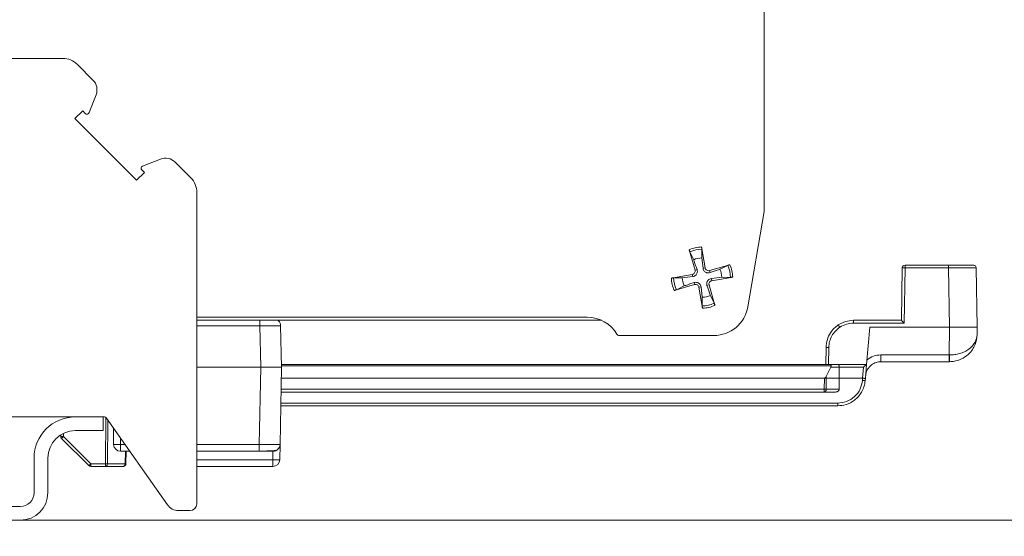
# Model space of a CAD drawing. Header units: millimetres. Extents: x 0 to 420, y 0 to 297.
# Tile 46 of 86: x 211 to 226, y 116 to 124. Entities that reach past the tile are written whole.
import ezdxf

# ---------------------------------------------------------------- set-up
doc = ezdxf.new("R2010")
doc.units = ezdxf.units.MM
doc.styles.add('SLDTEXTSTYLE0', font='TXT', dxfattribs={"width": 0.75})
doc.dimstyles.new('SLDDIMSTYLE0', dxfattribs={"dimtxt": 3.5, "dimasz": 3.302, "dimexe": 0, "dimexo": 0.0625, "dimgap": 0.875, "dimtad": 1, "dimlfac": 5, "dimrnd": 1e-09, "dimzin": 12, "dimdsep": 46, "dimtxsty": 'SLDTEXTSTYLE0', "dimsah": 1, "dimcen": 0.09, "dimadec": 0, "dimazin": 3, "dimtfac": 1, "dimtofl": 0, "dimtmove": 0, "dimatfit": 3, "dimfxl": 1, "dimfrac": 2, "dimtolj": 1, "dimtzin": 12, "dimarcsym": 0})

# ---------------------------------------------------------------- blocks, each defined once
blk = doc.blocks.new('_D_6')
at = {"color": 7, "linetype": 'Continuous', "lineweight": 0}
for p, q in [((193.805, 145.129), (294.681, 145.129)), ((293.681, 145.129), (293.681, 107.879)), ((259.915, 107.879), (294.681, 107.879))]:
    blk.add_line(p, q, dxfattribs=at)
for points in [[(293.681, 145.129), (293.173, 141.827), (294.189, 141.827)], [(293.681, 107.879), (294.189, 111.181), (293.173, 111.181)]]:
    blk.add_solid(points, dxfattribs=at)
at = {"color": 7, "linetype": 'Continuous', "lineweight": 0, "char_height": 3.5, "attachment_point": 1, "rotation": 90, "style": 'SLDTEXTSTYLE0'}
for s, insert in [('187', (289.116, 124.292)), ('%%p', (289.17, 120.958))]:
    blk.add_mtext(s, dxfattribs=dict(at, insert=insert))
blk = doc.blocks.new('_D_8')
at = {"color": 7, "linetype": 'Continuous', "lineweight": 0}
for p, q in [((195.115, 138.479), (282.681, 138.479)), ((281.681, 138.479), (281.681, 107.879)), ((259.915, 107.879), (282.681, 107.879))]:
    blk.add_line(p, q, dxfattribs=at)
for points in [[(281.681, 138.479), (281.173, 135.177), (282.189, 135.177)], [(281.681, 107.879), (282.189, 111.181), (281.173, 111.181)]]:
    blk.add_solid(points, dxfattribs=at)
at = {"color": 7, "linetype": 'Continuous', "lineweight": 0, "insert": (277.17, 119.3), "char_height": 3.5, "attachment_point": 1, "rotation": 90, "style": 'SLDTEXTSTYLE0'}
blk.add_mtext('153', dxfattribs=at)

msp = doc.modelspace()

# ---------------------------------------------------------------- linework, layer by layer
at = {"color": 7, "linetype": 'Continuous', "lineweight": 15}
for p, q in [((222.2004, 125.1193), (222.2004, 120.9593)), ((211.1746, 123.1793), (212.0304, 123.1793)), ((212.4689, 122.865), (212.2425, 123.0914)), ((212.5138, 122.651), (212.4133, 122.3927)), ((212.3197, 122.4188), (212.2073, 122.3064)), ((212.3575, 122.381), (212.3197, 122.4188)), ((213.1018, 121.4119), (212.2073, 122.3064)), ((213.1881, 121.6179), (213.4464, 121.7185)), ((213.6604, 121.6735), (213.8868, 121.4471)), ((213.1018, 121.4119), (213.2142, 121.5243)), ((213.2142, 121.5243), (213.1764, 121.5622)), ((213.9746, 116.7193), (213.9746, 121.235)), ((222.2004, 120.9593), (221.9644, 119.5752)), ((221.1137, 120.4027), (221.1989, 120.1065)), ((221.18, 120.2586), (221.1244, 120.3717)), ((221.3454, 120.14), (221.2936, 120.4437)), ((221.2973, 120.4112), (221.2964, 120.2851)), ((221.2964, 120.2851), (221.315, 120.1348)), ((221.1989, 120.1065), (221.2285, 120.115)), ((221.3454, 120.14), (221.315, 120.1348)), ((221.7038, 120.186), (221.4077, 120.1008)), ((221.4077, 120.1008), (221.4162, 120.0712)), ((221.5597, 120.1197), (221.6729, 120.1753)), ((224.2039, 120.14), (224.1906, 119.3793)), ((224.23, 119.34), (224.2439, 120.14)), ((224.8757, 120.1793), (224.2439, 120.1793)), ((224.2439, 120.1793), (224.2439, 120.14)), ((224.2439, 120.14), (224.8757, 120.14)), ((224.8757, 120.14), (224.8907, 119.2793)), ((225.2906, 119.2793), (225.2756, 120.14)), ((221.1597, 120.0442), (220.8559, 119.9924)), ((220.8885, 119.9962), (221.0146, 119.9952)), ((221.0146, 119.9952), (221.1649, 120.0138)), ((221.1597, 120.0442), (221.1649, 120.0138)), ((221.5863, 120.0033), (221.4359, 119.9847)), ((221.4411, 119.9543), (221.4359, 119.9847)), ((221.4411, 119.9543), (221.7449, 120.0061)), ((221.7124, 120.0024), (221.5863, 120.0033)), ((220.897, 119.8125), (221.1932, 119.8977)), ((221.0411, 119.8788), (220.928, 119.8233)), ((221.1932, 119.8977), (221.1847, 119.9274)), ((221.2555, 119.8586), (221.2859, 119.8638)), ((221.2555, 119.8586), (221.3073, 119.5548)), ((221.3045, 119.7134), (221.2859, 119.8638)), ((221.402, 119.892), (221.3723, 119.8835)), ((221.402, 119.892), (221.4872, 119.5959)), ((221.3035, 119.5873), (221.3045, 119.7134)), ((221.4209, 119.74), (221.4764, 119.6268)), ((213.9746, 119.4243), (219.6357, 119.4243)), ((213.9746, 119.3793), (219.843, 119.3793)), ((219.8467, 119.3776), (219.8055, 119.3793)), ((224.1907, 119.3793), (223.4984, 119.3793)), ((214.9005, 118.6993), (214.89, 119.301)), ((215.1899, 119.301), (215.2004, 118.6993)), ((223.4984, 119.34), (224.23, 119.34)), ((223.6871, 118.7393), (223.7344, 119.2793)), ((223.7344, 119.2793), (224.8907, 119.2793)), ((224.8907, 119.2793), (224.8837, 118.8775)), ((225.2906, 119.2793), (225.2888, 119.1723)), ((221.4716, 119.1593), (220.1004, 119.1593)), ((223.0941, 118.7393), (223.0984, 118.9863)), ((223.1341, 118.7393), (223.1384, 118.9863)), ((224.8837, 118.8775), (223.8922, 118.8775)), ((224.8837, 118.8775), (224.8906, 118.8775)), ((213.9746, 118.6993), (214.9005, 118.6993)), ((214.8809, 117.5775), (214.9005, 118.6993)), ((215.2004, 118.6993), (215.1808, 117.5775)), ((215.1997, 118.7393), (223.1579, 118.7393)), ((223.1022, 118.5627), (223.1698, 118.7)), ((223.1579, 118.7393), (223.2729, 118.7393)), ((223.2895, 118.7), (223.1698, 118.7)), ((223.2729, 118.7393), (223.6871, 118.7393)), ((223.2906, 118.5393), (223.2895, 118.7)), ((223.2895, 118.7), (223.6435, 118.7)), ((223.6435, 118.7), (223.6294, 118.5393)), ((223.6693, 118.5358), (223.6871, 118.7393)), ((223.6871, 118.7393), (223.6871, 118.7393)), ((224.8837, 118.7793), (223.8922, 118.7793)), ((224.8888, 118.7793), (224.8837, 118.7793)), ((223.0741, 118.5393), (215.1976, 118.5393)), ((223.0729, 118.3786), (223.0741, 118.5393)), ((223.1024, 118.5393), (223.1012, 118.3786)), ((223.1022, 118.5627), (223.1024, 118.5393)), ((223.2906, 118.5393), (223.1024, 118.5393)), ((223.2895, 118.3786), (223.2906, 118.5393)), ((223.6294, 118.5393), (223.2906, 118.5393)), ((223.6296, 118.5393), (223.6268, 118.5072)), ((223.6666, 118.5044), (223.6693, 118.5358)), ((223.0729, 118.3786), (215.1948, 118.3786)), ((223.0729, 118.3393), (223.0729, 118.3786)), ((223.1012, 118.3786), (223.2895, 118.3786)), ((215.1941, 118.3393), (223.0729, 118.3393)), ((223.0729, 118.3393), (223.2336, 118.3393)), ((215.1906, 118.1393), (223.2681, 118.1393)), ((211.1746, 117.9793), (212.2146, 117.9793)), ((212.6146, 117.9793), (212.2146, 117.9793)), ((212.6146, 117.9793), (212.6338, 117.9793)), ((212.6146, 117.9793), (212.6146, 117.7793)), ((212.6666, 117.9622), (213.5472, 116.7046)), ((212.7644, 117.8225), (212.7687, 117.5775)), ((212.0019, 117.6937), (212.0015, 117.7178)), ((212.4087, 117.271), (212.0136, 117.6661)), ((212.0419, 117.6937), (212.437, 117.2986)), ((212.6146, 117.7793), (212.2146, 117.7793)), ((212.8687, 117.5775), (212.8687, 117.4793)), ((215.1808, 117.5775), (215.177, 117.3575)), ((211.6146, 117.3793), (211.6146, 116.8793)), ((211.8146, 117.3793), (211.8146, 116.8793)), ((212.8687, 117.4793), (213.0047, 117.4793)), ((212.9472, 117.2986), (212.9504, 117.4793)), ((213.9746, 117.4793), (214.8809, 117.4793)), ((215.077, 117.3575), (215.0791, 117.4793)), ((212.437, 117.2986), (212.6505, 117.2986)), ((212.437, 117.2986), (212.437, 117.2593)), ((212.6505, 117.2593), (212.437, 117.2593)), ((212.6505, 117.2593), (212.6505, 117.2986)), ((212.6505, 117.2593), (212.9073, 117.2593)), ((212.6788, 117.2986), (212.9355, 117.2986)), ((215.077, 117.2593), (213.9746, 117.2593)), ((215.077, 117.3575), (215.077, 117.2593)), ((211.4146, 116.6793), (206.8146, 116.6793)), ((213.8746, 116.6193), (213.711, 116.6193)), ((126.1146, 116.4793), (252.1146, 116.4793))]:
    msp.add_line(p, q, dxfattribs=at)
at = {"color": 1, "linetype": 'Continuous', "lineweight": 15}
for p, q in [((213.9746, 119.301), (214.89, 119.301)), ((215.2001, 118.7177), (223.1727, 118.7177)), ((223.2681, 118.1786), (215.1913, 118.1786)), ((212.6505, 117.2986), (212.6554, 117.9729)), ((212.6835, 117.9381), (212.6788, 117.2986)), ((212.0411, 117.7397), (212.0419, 117.6937)), ((212.867, 117.676), (212.8687, 117.5775)), ((212.8687, 117.5775), (212.9359, 117.5775)), ((213.9746, 117.5775), (214.8809, 117.5775)), ((212.9355, 117.2986), (212.9387, 117.4793)), ((213.9746, 117.3575), (215.077, 117.3575))]:
    msp.add_line(p, q, dxfattribs=at)
at = {"color": 7, "linetype": 'Continuous', "lineweight": 15}
for centre, radius, start, end in [((212.0304, 122.8793), 0.3, 45, 90), ((212.3275, 122.7236), 0.2, 338.72333, 45), ((212.3816, 122.405), 0.034, 225, 338.72333), ((213.519, 121.5321), 0.2, 45, 111.27667), ((213.2004, 121.5862), 0.034, 111.27667, 225), ((213.6746, 121.235), 0.3, 0, 45), ((221.3004, 119.9993), 0.4119, 90.4291, 115.29434), ((221.3004, 119.9993), 0.2859, 90.80736, 114.91608), ((221.1514, 120.0929), 0.0493, 279.67598, 16.04746), ((221.394, 120.1483), 0.0493, 189.67598, 286.04746), ((221.3004, 119.9993), 0.2859, 0.80736, 24.91608), ((221.3004, 119.9993), 0.4119, 0.4291, 25.29434), ((224.2439, 120.1393), 0.04, 90, 179), ((221.3004, 119.9993), 0.4119, 180.4291, 205.29434), ((221.3004, 119.9993), 0.2859, 180.80736, 204.91608), ((221.4494, 119.9057), 0.0493, 99.67598, 196.04746), ((221.2068, 119.8503), 0.0493, 9.67598, 106.04746), ((221.3004, 119.9993), 0.2859, 270.80736, 294.91608), ((221.3004, 119.9993), 0.4119, 270.4291, 295.29434), ((221.4716, 119.6593), 0.5, 270, 350.32402), ((219.6357, 118.9243), 0.5, 30.6145, 90), ((220.1004, 119.1993), 0.04, 210.6145, 270), ((212.2146, 117.3793), 0.6, 90, 180), ((212.6338, 117.9393), 0.04, 35, 90), ((212.2146, 117.3793), 0.4, 90, 180), ((212.0419, 117.6944), 0.04, 181, 225), ((212.8687, 117.5793), 0.1, 181, 270), ((212.437, 117.2993), 0.04, 225, 270), ((212.9073, 117.2993), 0.04, 270, 359), ((215.077, 117.3593), 0.1, 270, 359), ((211.4146, 116.8793), 0.2, 270, 0), ((211.4146, 116.8793), 0.4, 270, 0), ((213.711, 116.8193), 0.2, 215, 270), ((213.8746, 116.7193), 0.1, 270, 0)]:
    msp.add_arc(centre, radius, start, end, dxfattribs=at)
for points, knots in [([(221.1137, 120.4027), (221.1426, 120.4143), (221.2004, 120.4375), (221.2625, 120.4417), (221.2936, 120.4437)], [0, 0, 0, 0, 0.50000254, 1, 1, 1, 1]), ([(221.1244, 120.3717), (221.1235, 120.3737), (221.1218, 120.3776), (221.1183, 120.3874), (221.1156, 120.3962), (221.1141, 120.4014), (221.1137, 120.4027)], [0, 0, 0, 0, 0.2988701, 0.5976386, 0.8984951, 1, 1, 1, 1]), ([(221.2936, 120.4437), (221.2942, 120.4397), (221.2956, 120.4315), (221.2969, 120.4206), (221.2973, 120.4142), (221.2973, 120.4118), (221.2973, 120.4112)], [0, 0, 0, 0, 0.30567824, 0.61149464, 0.91392648, 1, 1, 1, 1]), ([(221.2285, 120.115), (221.2148, 120.1556), (221.1986, 120.2034), (221.1825, 120.2512), (221.18, 120.2586)], [0, 0, 0, 0, 0.84600785, 1, 1, 1, 1]), ([(221.1649, 120.0138), (221.1738, 120.0158), (221.1896, 120.0193), (221.2086, 120.0329), (221.2218, 120.0488), (221.2304, 120.0677), (221.2342, 120.0908), (221.2306, 120.1064), (221.2285, 120.115)], [0, 0, 0, 0, 0.2098269, 0.3693548, 0.5002969, 0.6314192, 0.7954029, 1, 1, 1, 1]), ([(221.315, 120.1348), (221.317, 120.1259), (221.3204, 120.1101), (221.3341, 120.0911), (221.3499, 120.0779), (221.3688, 120.0693), (221.3919, 120.0655), (221.4075, 120.0691), (221.4162, 120.0712)], [0, 0, 0, 0, 0.2098151, 0.3693615, 0.5003053, 0.6314288, 0.7954013, 1, 1, 1, 1]), ([(221.4162, 120.0712), (221.4567, 120.0849), (221.5046, 120.1011), (221.5524, 120.1172), (221.5597, 120.1197)], [0, 0, 0, 0, 0.8460105, 1, 1, 1, 1]), ([(221.6729, 120.1753), (221.6748, 120.1762), (221.6788, 120.1779), (221.6885, 120.1814), (221.6973, 120.1841), (221.7025, 120.1856), (221.7038, 120.186)], [0, 0, 0, 0, 0.298889, 0.5976552, 0.898507, 1, 1, 1, 1]), ([(221.7038, 120.186), (221.7154, 120.1571), (221.7387, 120.0993), (221.7428, 120.0372), (221.7449, 120.0061)], [0, 0, 0, 0, 0.4999993, 1, 1, 1, 1]), ([(224.2439, 120.14), (224.2387, 120.1401), (224.2282, 120.1402), (224.215, 120.1403), (224.2057, 120.1402), (224.2045, 120.1401), (224.2039, 120.14)], [0, 0, 0, 0, 0.2499787, 0.4999772, 0.7500013, 1, 1, 1, 1]), ([(224.8757, 120.14), (224.8757, 120.1451), (224.8757, 120.1555), (224.8757, 120.1685), (224.8757, 120.1775), (224.8757, 120.1787), (224.8757, 120.1793)], [0, 0, 0, 0, 0.250003, 0.5000005, 0.7500015, 1, 1, 1, 1]), ([(224.8757, 120.1793), (224.921, 120.1793), (224.9908, 120.1793), (225.0747, 120.1793), (225.132, 120.1793), (225.1785, 120.1793), (225.2233, 120.1793), (225.2308, 120.1793), (225.2356, 120.1793)], [0, 0, 0, 0, 0.23945784, 0.36963357, 0.49999763, 0.63017423, 0.76054163, 1, 1, 1, 1]), ([(225.2756, 120.14), (225.2696, 120.1401), (225.2576, 120.1403), (225.1651, 120.1405), (225.0329, 120.1403), (224.9281, 120.1401), (224.8757, 120.14)], [0, 0, 0, 0, 0.2500083, 0.5000025, 0.7499939, 1, 1, 1, 1]), ([(225.2356, 120.1793), (225.2408, 120.1787), (225.2512, 120.1775), (225.2643, 120.1685), (225.2736, 120.1555), (225.2749, 120.1451), (225.2756, 120.14)], [0, 0, 0, 0, 0.2499896, 0.5000152, 0.7499994, 1, 1, 1, 1]), ([(220.8559, 119.9924), (220.86, 119.9931), (220.8682, 119.9944), (220.8791, 119.9957), (220.8855, 119.9962), (220.8879, 119.9962), (220.8885, 119.9962)], [0, 0, 0, 0, 0.3056805, 0.6114793, 0.9139314, 1, 1, 1, 1]), ([(220.897, 119.8125), (220.8854, 119.8414), (220.8622, 119.8992), (220.858, 119.9614), (220.8559, 119.9924)], [0, 0, 0, 0, 0.4999993, 1, 1, 1, 1]), ([(221.2859, 119.8638), (221.2839, 119.8727), (221.2804, 119.8884), (221.2668, 119.9075), (221.2509, 119.9206), (221.232, 119.9292), (221.2089, 119.9331), (221.1933, 119.9294), (221.1847, 119.9274)], [0, 0, 0, 0, 0.209817, 0.3693632, 0.5003067, 0.631429, 0.7954016, 1, 1, 1, 1]), ([(221.4359, 119.9847), (221.427, 119.9827), (221.4113, 119.9792), (221.3922, 119.9656), (221.3791, 119.9498), (221.3705, 119.9309), (221.3666, 119.9078), (221.3703, 119.8922), (221.3723, 119.8835)], [0, 0, 0, 0, 0.20981045, 0.36935478, 0.50029529, 0.63141794, 0.79540457, 1, 1, 1, 1]), ([(221.7449, 120.0061), (221.7408, 120.0055), (221.7327, 120.0041), (221.7218, 120.0028), (221.7154, 120.0024), (221.7129, 120.0024), (221.7124, 120.0024)], [0, 0, 0, 0, 0.3056795, 0.6114787, 0.9139312, 1, 1, 1, 1]), ([(220.928, 119.8233), (220.926, 119.8224), (220.9221, 119.8206), (220.9123, 119.8172), (220.9035, 119.8144), (220.8983, 119.8129), (220.897, 119.8125)], [0, 0, 0, 0, 0.29888673, 0.59765272, 0.8985071, 1, 1, 1, 1]), ([(221.1847, 119.9274), (221.1441, 119.9137), (221.0963, 119.8975), (221.0485, 119.8813), (221.0411, 119.8788)], [0, 0, 0, 0, 0.8460106, 1, 1, 1, 1]), ([(221.3723, 119.8835), (221.386, 119.843), (221.4022, 119.7951), (221.4184, 119.7473), (221.4209, 119.74)], [0, 0, 0, 0, 0.84600785, 1, 1, 1, 1]), ([(221.3073, 119.5548), (221.3066, 119.5589), (221.3053, 119.567), (221.304, 119.5779), (221.3035, 119.5843), (221.3035, 119.5868), (221.3035, 119.5873)], [0, 0, 0, 0, 0.3056856, 0.6114923, 0.9139224, 1, 1, 1, 1]), ([(221.4872, 119.5959), (221.4583, 119.5843), (221.4005, 119.561), (221.3383, 119.5569), (221.3073, 119.5548)], [0, 0, 0, 0, 0.5000021, 1, 1, 1, 1]), ([(221.4872, 119.5959), (221.486, 119.5998), (221.4836, 119.6078), (221.4801, 119.6181), (221.4777, 119.6241), (221.4767, 119.6263), (221.4764, 119.6268)], [0, 0, 0, 0, 0.30568309, 0.61149014, 0.91392568, 1, 1, 1, 1]), ([(214.89, 119.301), (214.89, 119.3139), (214.89, 119.3397), (214.89, 119.3655), (214.89, 119.3765), (214.89, 119.3793)], [0, 0, 0, 0, 0.426337, 0.852669, 1, 1, 1, 1]), ([(215.1499, 119.3793), (215.1533, 119.3765), (215.1667, 119.3655), (215.1848, 119.3397), (215.1882, 119.3139), (215.1899, 119.301)], [0, 0, 0, 0, 0.1473385, 0.5736675, 1, 1, 1, 1]), ([(223.2761, 119.3118), (223.3112, 119.3316), (223.3804, 119.3705), (223.4594, 119.3764), (223.4984, 119.3793)], [0, 0, 0, 0, 0.5074423, 1, 1, 1, 1]), ([(223.4984, 119.3793), (223.4984, 119.3787), (223.4984, 119.3775), (223.4984, 119.3685), (223.4984, 119.3555), (223.4984, 119.3451), (223.4984, 119.34)], [0, 0, 0, 0, 0.25, 0.5000024, 0.7500014, 1, 1, 1, 1]), ([(224.1907, 119.3793), (224.1908, 119.3791), (224.1912, 119.3788), (224.1936, 119.3765), (224.1973, 119.3729), (224.2036, 119.3667), (224.2143, 119.3556), (224.2241, 119.3458), (224.23, 119.34)], [0, 0, 0, 0, 0.0996207, 0.2057909, 0.3212835, 0.448261, 0.6716717, 1, 1, 1, 1]), ([(215.1899, 119.301), (215.1854, 119.3012), (215.1764, 119.3017), (215.107, 119.3019), (215.0079, 119.3017), (214.9293, 119.3012), (214.89, 119.301)], [0, 0, 0, 0, 0.2500041, 0.5000004, 0.7499971, 1, 1, 1, 1]), ([(223.0984, 118.9863), (223.1025, 119.0256), (223.11, 119.0994), (223.1566, 119.1935), (223.2123, 119.264), (223.2561, 119.2968), (223.2761, 119.3118)], [0, 0, 0, 0, 0.3057891, 0.5744407, 0.8058731, 1, 1, 1, 1]), ([(223.1384, 118.9863), (223.1409, 119.0152), (223.1458, 119.073), (223.1799, 119.1542), (223.2298, 119.2263), (223.2757, 119.2618), (223.2983, 119.2793)], [0, 0, 0, 0, 0.24996, 0.5000664, 0.7537033, 1, 1, 1, 1]), ([(223.2761, 119.3118), (223.2765, 119.3114), (223.2772, 119.3104), (223.2824, 119.303), (223.2897, 119.2922), (223.2955, 119.2836), (223.2983, 119.2793)], [0, 0, 0, 0, 0.2504465, 0.5001319, 0.7500721, 1, 1, 1, 1]), ([(223.2983, 119.2793), (223.3294, 119.2968), (223.3916, 119.3319), (223.4628, 119.3373), (223.4984, 119.34)], [0, 0, 0, 0, 0.5000113, 1, 1, 1, 1]), ([(225.2906, 119.2793), (225.2846, 119.2792), (225.2726, 119.2792), (225.1801, 119.2791), (225.0479, 119.2792), (224.9431, 119.2792), (224.8907, 119.2793)], [0, 0, 0, 0, 0.2500103, 0.5000011, 0.749993, 1, 1, 1, 1]), ([(225.2888, 119.1723), (225.2827, 119.1231), (225.2704, 119.0232), (225.1943, 118.911), (225.1088, 118.8418), (225.038, 118.8056), (224.964, 118.7834), (224.9136, 118.7806), (224.8888, 118.7793)], [0, 0, 0, 0, 0.26282712, 0.53326074, 0.66382186, 0.78339234, 0.89343802, 1, 1, 1, 1]), ([(224.8906, 118.8775), (224.9153, 118.8784), (224.9657, 118.8803), (225.0396, 118.8967), (225.1103, 118.9238), (225.1954, 118.9756), (225.2711, 119.0599), (225.2829, 119.1352), (225.2888, 119.1723)], [0, 0, 0, 0, 0.1065601, 0.2166084, 0.3361719, 0.4667426, 0.7371725, 1, 1, 1, 1]), ([(223.1384, 118.9863), (223.1332, 118.9863), (223.1227, 118.9865), (223.1095, 118.9866), (223.1003, 118.9865), (223.0991, 118.9863), (223.0984, 118.9863)], [0, 0, 0, 0, 0.2500181, 0.5000092, 0.7499995, 1, 1, 1, 1]), ([(223.6932, 118.8081), (223.7234, 118.8281), (223.7839, 118.8681), (223.8561, 118.8744), (223.8922, 118.8775)], [0, 0, 0, 0, 0.5000173, 1, 1, 1, 1]), ([(223.8922, 118.8775), (223.8922, 118.8646), (223.8922, 118.8387), (223.8922, 118.8063), (223.8922, 118.7837), (223.8922, 118.7807), (223.8922, 118.7793)], [0, 0, 0, 0, 0.2500002, 0.5000005, 0.7499998, 1, 1, 1, 1]), ([(224.8837, 118.7793), (224.8837, 118.7807), (224.8837, 118.7837), (224.8837, 118.8063), (224.8837, 118.8387), (224.8837, 118.8646), (224.8837, 118.8775)], [0, 0, 0, 0, 0.2500002, 0.4999995, 0.7499998, 1, 1, 1, 1]), ([(224.8906, 118.8775), (224.8905, 118.8646), (224.8905, 118.8388), (224.8901, 118.8062), (224.8895, 118.7838), (224.8891, 118.7808), (224.8888, 118.7793)], [0, 0, 0, 0, 0.2501748, 0.4999993, 0.749824, 1, 1, 1, 1]), ([(214.9005, 118.6993), (214.9398, 118.6993), (215.0184, 118.6993), (215.1175, 118.6994), (215.1869, 118.6993), (215.1959, 118.6993), (215.2004, 118.6993)], [0, 0, 0, 0, 0.250008, 0.4999997, 0.7499906, 1, 1, 1, 1]), ([(223.1579, 118.7393), (223.1597, 118.7389), (223.1627, 118.7382), (223.1669, 118.7334), (223.1703, 118.727), (223.1719, 118.7206), (223.1727, 118.7177)], [0, 0, 0, 0, 0.2967149, 0.5084906, 0.7672468, 1, 1, 1, 1]), ([(223.1698, 118.7), (223.1711, 118.703), (223.1736, 118.7087), (223.173, 118.7148), (223.1727, 118.7177)], [0, 0, 0, 0, 0.5251097, 1, 1, 1, 1]), ([(223.2729, 118.7393), (223.2742, 118.7391), (223.2767, 118.7386), (223.2807, 118.735), (223.2842, 118.7294), (223.2867, 118.7218), (223.2883, 118.7149), (223.2893, 118.7075), (223.2894, 118.7025), (223.2895, 118.7)], [0, 0, 0, 0, 0.16054544, 0.29950062, 0.5122128, 0.64156385, 0.76559111, 0.88485858, 1, 1, 1, 1]), ([(223.6435, 118.7), (223.6499, 118.7059), (223.6605, 118.7158), (223.6727, 118.7266), (223.6797, 118.7329), (223.6838, 118.7365), (223.6865, 118.7388), (223.6869, 118.7391), (223.6871, 118.7393)], [0, 0, 0, 0, 0.3341508, 0.5597726, 0.6863393, 0.800157, 0.9036379, 1, 1, 1, 1]), ([(223.6731, 118.5784), (223.6756, 118.5947), (223.6804, 118.6264), (223.7058, 118.6821), (223.7527, 118.7356), (223.8219, 118.773), (223.8699, 118.7773), (223.8922, 118.7793)], [0, 0, 0, 0, 0.1510953, 0.2948411, 0.5589904, 0.794074, 1, 1, 1, 1]), ([(223.1022, 118.5627), (223.1003, 118.5592), (223.0968, 118.5528), (223.0897, 118.5453), (223.0832, 118.5412), (223.0779, 118.5395), (223.0753, 118.5394), (223.0741, 118.5393)], [0, 0, 0, 0, 0.3239703, 0.590774, 0.8101091, 0.9073952, 1, 1, 1, 1]), ([(223.1024, 118.5393), (223.1004, 118.5393), (223.0965, 118.5392), (223.0895, 118.5392), (223.0819, 118.5392), (223.0767, 118.5393), (223.0741, 118.5393)], [0, 0, 0, 0, 0.25002987, 0.50002287, 0.74999281, 1, 1, 1, 1]), ([(223.2681, 118.1786), (223.3111, 118.1831), (223.4001, 118.1924), (223.5168, 118.2672), (223.6015, 118.3769), (223.6185, 118.4648), (223.6268, 118.5072)], [0, 0, 0, 0, 0.2411869, 0.4999778, 0.7587827, 1, 1, 1, 1]), ([(223.6666, 118.5044), (223.6621, 118.4749), (223.6532, 118.4172), (223.6071, 118.3159), (223.5219, 118.2186), (223.396, 118.1508), (223.3088, 118.1429), (223.2681, 118.1393)], [0, 0, 0, 0, 0.15108105, 0.29481616, 0.55895773, 0.7940579, 1, 1, 1, 1]), ([(223.6268, 118.5072), (223.632, 118.5068), (223.6424, 118.5059), (223.6556, 118.5049), (223.6648, 118.5043), (223.666, 118.5044), (223.6666, 118.5044)], [0, 0, 0, 0, 0.2499949, 0.5000205, 0.7499984, 1, 1, 1, 1]), ([(223.6693, 118.5358), (223.6687, 118.5358), (223.6675, 118.5358), (223.6583, 118.5366), (223.6452, 118.5378), (223.6348, 118.5388), (223.6296, 118.5393)], [0, 0, 0, 0, 0.24999537, 0.50000444, 0.74999822, 1, 1, 1, 1]), ([(223.0729, 118.3786), (223.0755, 118.3786), (223.0808, 118.3785), (223.0883, 118.3785), (223.0953, 118.3785), (223.0992, 118.3786), (223.1012, 118.3786)], [0, 0, 0, 0, 0.2500079, 0.4999773, 0.7499718, 1, 1, 1, 1]), ([(223.1012, 118.3786), (223.1007, 118.3734), (223.0998, 118.3631), (223.0932, 118.3501), (223.0839, 118.341), (223.0766, 118.3399), (223.0729, 118.3393)], [0, 0, 0, 0, 0.2499979, 0.5000016, 0.7499874, 1, 1, 1, 1]), ([(223.2336, 118.3393), (223.2418, 118.34), (223.2558, 118.3412), (223.2713, 118.3489), (223.2803, 118.3565), (223.2855, 118.3635), (223.2888, 118.3709), (223.2893, 118.3761), (223.2895, 118.3786)], [0, 0, 0, 0, 0.3272987, 0.5535595, 0.6797313, 0.7945476, 0.9003052, 1, 1, 1, 1]), ([(223.2681, 118.1393), (223.2681, 118.1399), (223.2681, 118.141), (223.2681, 118.1501), (223.2681, 118.1631), (223.2681, 118.1734), (223.2681, 118.1786)], [0, 0, 0, 0, 0.2499997, 0.5000001, 0.7499988, 1, 1, 1, 1]), ([(212.0019, 117.6937), (212.0025, 117.6936), (212.0037, 117.6934), (212.013, 117.6933), (212.0262, 117.6934), (212.0367, 117.6936), (212.0419, 117.6937)], [0, 0, 0, 0, 0.2499998, 0.5000072, 0.7500014, 1, 1, 1, 1]), ([(212.0419, 117.6937), (212.0382, 117.69), (212.0309, 117.6827), (212.0216, 117.6735), (212.015, 117.6672), (212.0141, 117.6664), (212.0136, 117.6661)], [0, 0, 0, 0, 0.249997, 0.5000032, 0.7500019, 1, 1, 1, 1]), ([(212.7687, 117.5775), (212.7702, 117.5773), (212.7732, 117.5769), (212.7964, 117.5767), (212.8294, 117.5769), (212.8556, 117.5773), (212.8687, 117.5775)], [0, 0, 0, 0, 0.24999727, 0.49999969, 0.74999945, 1, 1, 1, 1]), ([(214.8809, 117.5775), (214.9202, 117.5773), (214.9988, 117.5769), (215.0979, 117.5767), (215.1673, 117.5769), (215.1763, 117.5773), (215.1808, 117.5775)], [0, 0, 0, 0, 0.2500029, 0.4999996, 0.7499959, 1, 1, 1, 1]), ([(214.8809, 117.4793), (214.8809, 117.4807), (214.8809, 117.4837), (214.8809, 117.5063), (214.8809, 117.5387), (214.8809, 117.5646), (214.8809, 117.5775)], [0, 0, 0, 0, 0.2500006, 0.4999999, 0.7499996, 1, 1, 1, 1]), ([(215.1808, 117.5775), (215.1791, 117.5646), (215.1758, 117.5387), (215.1525, 117.5063), (215.1197, 117.4837), (215.0938, 117.4807), (215.0809, 117.4793)], [0, 0, 0, 0, 0.25000326, 0.50000662, 0.75000422, 1, 1, 1, 1]), ([(214.8809, 117.4812), (214.9105, 117.4818), (214.9553, 117.4828), (215.0106, 117.4845), (215.0615, 117.4865), (215.1134, 117.4894), (215.1261, 117.4923), (215.1325, 117.4937)], [0, 0, 0, 0, 0.2371269, 0.3594338, 0.4835542, 0.737483, 1, 1, 1, 1]), ([(215.0809, 117.4793), (215.0782, 117.4793), (215.074, 117.4793), (215.0491, 117.4793), (215.0233, 117.4793), (214.9915, 117.4793), (214.9449, 117.4793), (214.906, 117.4793), (214.8809, 117.4793)], [0, 0, 0, 0, 0.2394575, 0.36956, 0.5000011, 0.6300966, 0.7605392, 1, 1, 1, 1]), ([(212.4087, 117.271), (212.4092, 117.2714), (212.4101, 117.2721), (212.4167, 117.2784), (212.426, 117.2876), (212.4333, 117.2949), (212.437, 117.2986)], [0, 0, 0, 0, 0.2499982, 0.4999973, 0.7500047, 1, 1, 1, 1]), ([(212.6505, 117.2986), (212.6532, 117.2986), (212.6584, 117.2985), (212.6659, 117.2985), (212.673, 117.2985), (212.6769, 117.2986), (212.6788, 117.2986)], [0, 0, 0, 0, 0.2499962, 0.4999987, 0.7499833, 1, 1, 1, 1]), ([(212.6788, 117.2986), (212.6783, 117.2934), (212.6774, 117.2831), (212.6708, 117.2701), (212.6615, 117.261), (212.6542, 117.2599), (212.6505, 117.2593)], [0, 0, 0, 0, 0.2499986, 0.4999905, 0.749989, 1, 1, 1, 1]), ([(212.9073, 117.2593), (212.9109, 117.2599), (212.9182, 117.261), (212.9275, 117.2701), (212.9341, 117.2831), (212.9351, 117.2934), (212.9355, 117.2986)], [0, 0, 0, 0, 0.250011, 0.5000095, 0.7500014, 1, 1, 1, 1]), ([(212.9355, 117.2986), (212.9373, 117.2986), (212.9408, 117.2985), (212.9444, 117.2985), (212.9468, 117.2985), (212.9471, 117.2986), (212.9472, 117.2986)], [0, 0, 0, 0, 0.24998988, 0.49999093, 0.74999728, 1, 1, 1, 1]), ([(215.077, 117.3575), (215.0901, 117.3573), (215.1163, 117.3569), (215.1494, 117.3567), (215.1725, 117.3569), (215.1755, 117.3573), (215.177, 117.3575)], [0, 0, 0, 0, 0.2500087, 0.5000072, 0.7500021, 1, 1, 1, 1])]:
    msp.add_open_spline(points, degree=3, knots=knots, dxfattribs=at)

# ---------------------------------------------------------------- dimensions: what is measured, and where the dimension line sits
at = {"color": 7, "linetype": 'Continuous', "lineweight": 0}
dim = msp.add_linear_dim(base=(293.6813, 107.8793), p1=(192.8048, 145.1289), p2=(258.9146, 107.8793), angle=90, text='%%p<>', dimstyle='SLDDIMSTYLE0', dxfattribs=at)
dim.commit()
dim.dimension.update_dxf_attribs({"geometry": '_D_6', "text_midpoint": (293.6813, 126.5041), "dimtype": 160})
dim = msp.add_linear_dim(base=(281.6813, 107.8793), p1=(194.1146, 138.4793), p2=(258.9146, 107.8793), angle=90, dimstyle='SLDDIMSTYLE0', dxfattribs=at)
dim.commit()
dim.dimension.update_dxf_attribs({"geometry": '_D_8', "text_midpoint": (281.6813, 123.1793), "dimtype": 160})

doc.saveas('drawing.dxf')
